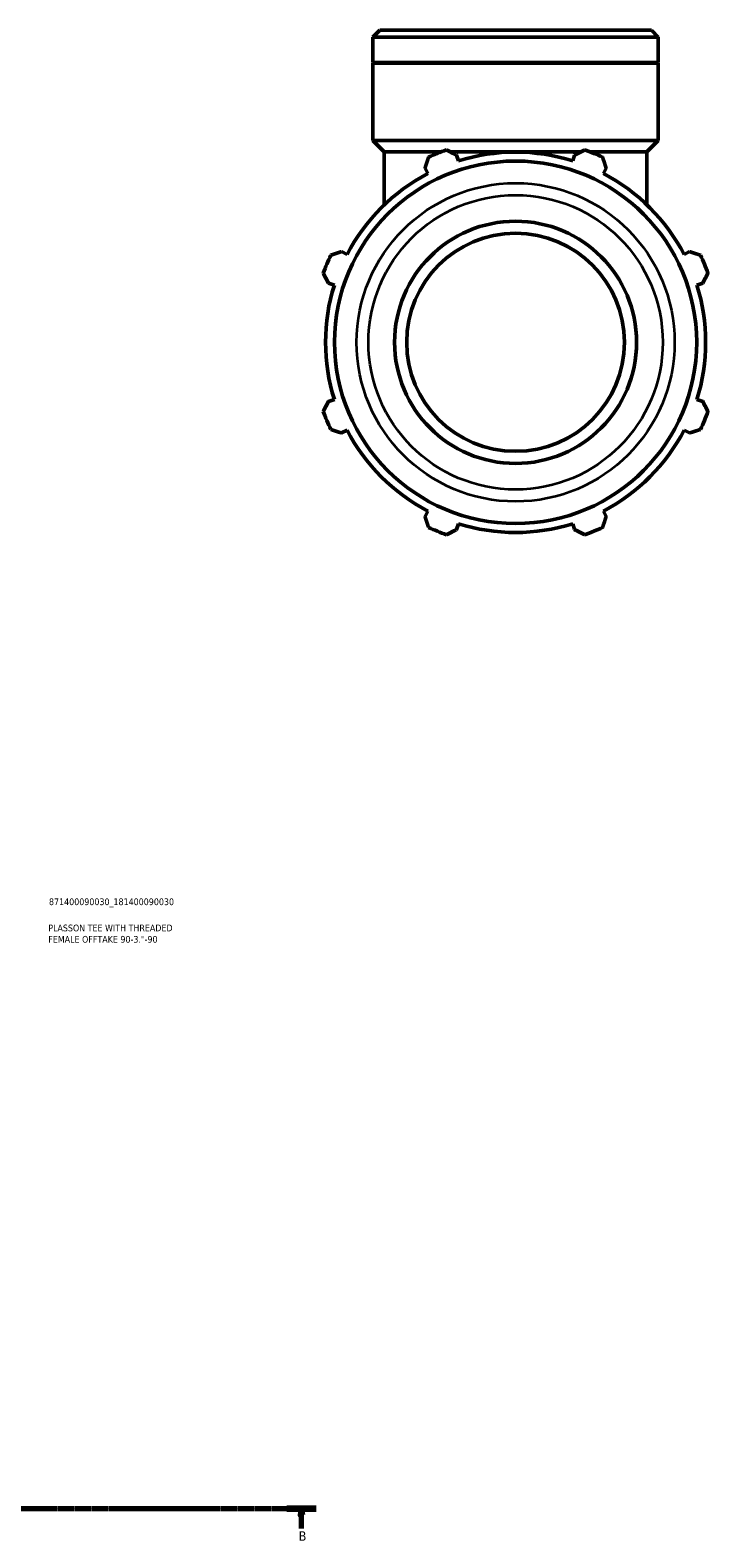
# Model space of a CAD drawing. Header units: millimetres. Extents: x 0 to 1354, y -203 to 1103.
# Tile 7 of 9: x 848 to 1100, y -142 to 418. Entities that reach past the tile are written whole.
import ezdxf

# ---------------------------------------------------------------- set-up
doc = ezdxf.new("R2010")
doc.units = ezdxf.units.MM
doc.linetypes.add('CHAIN', pattern=[0.7087, 0.4724, -0.0591, 0.1181, -0.0591])
for name, color, linetype, lineweight in [('Section Line (ISO)', 7, 'CHAIN', 70), ('Title (ISO)', 7, 'Continuous', 50), ('Visible (ISO)', 7, 'Continuous', 50), ('Visible Narrow (ISO)', 7, 'Continuous', 35)]:
    doc.layers.add(name, color=color, linetype=linetype, lineweight=lineweight)
doc.styles.add('Label Text (ISO)', font='tahoma.ttf')
doc.styles.add('Note Text (ISO)', font='tahoma.ttf')

# ---------------------------------------------------------------- blocks, each defined once
blk = doc.blocks.new('Title Blocks ISO')
at = {"layer": 'Title (ISO)', "color": 232, "true_color": 0xca0064, "style": 'Note Text (ISO)'}
for tag, p in [('PART_NUMBER_001', (34.1, 73.13)), ('DESCRIPTION_001', (33.84, 63.4)), ('DESCRIPTION_002', (33.84, 59.18))]:
    blk.add_attdef(tag, p, '', height=2.5, dxfattribs=at)
blk = doc.blocks.new('2dTransSection0')
at = {"layer": 'Section Line (ISO)', "linetype": 'CHAIN'}
blk.add_line((267.01, -131.08), (954.51, -131.08), dxfattribs=at)
at = {"layer": 'Section Line (ISO)', "linetype": 'Continuous', "lineweight": 140}
blk.add_line((943.61, -131.08), (954.51, -131.08), dxfattribs=at)
at = {"layer": 'Section Line (ISO)', "linetype": 'Continuous'}
for p, q in [((949.06, -131.08), (948.56, -133.58)), ((948.56, -133.58), (949.56, -133.58)), ((949.06, -133.58), (949.06, -131.08)), ((949.56, -133.58), (949.06, -131.08)), ((949.06, -138.48), (949.06, -133.58))]:
    blk.add_line(p, q, dxfattribs=at)
at = {"layer": 'Section Line (ISO)', "linetype": 'Continuous', "flags": 128}
blk.add_lwpolyline([(949.56, -133.58), (949.06, -131.08), (948.56, -133.58), (949.56, -133.58)], dxfattribs=at)
at = {"layer": 'Section Line (ISO)'}
blk.add_solid([(949.56, -133.58), (949.06, -131.08), (948.56, -133.58), (949.56, -133.58)], dxfattribs=at)
at = {"layer": 'Section Line (ISO)', "insert": (947.99, -143.08), "char_height": 3.5, "attachment_point": 7, "style": 'Label Text (ISO)'}
blk.add_mtext('B', dxfattribs=at)

msp = doc.modelspace()

# ---------------------------------------------------------------- linework, layer by layer
at = {"layer": 'Visible (ISO)'}
for p, q in [((978.11, 418.273), (975.563, 415.725)), ((975.563, 406.273), (975.563, 415.725)), ((1081.72, 415.725), (975.563, 415.725)), ((978.11, 418.273), (1079.172, 418.273)), ((1079.172, 418.273), (1081.72, 415.725)), ((1081.72, 406.273), (1081.72, 415.725)), ((1081.72, 406.273), (975.563, 406.273)), ((975.863, 405.973), (975.563, 406.273)), ((1081.72, 405.973), (975.563, 405.973)), ((975.563, 377.273), (975.563, 405.973)), ((1081.42, 405.973), (1081.72, 406.273)), ((1081.72, 377.273), (1081.72, 405.973)), ((1081.72, 377.273), (975.563, 377.273)), ((979.809, 373.027), (975.563, 377.273)), ((1077.474, 373.027), (1081.72, 377.273)), ((1000.894, 373.027), (979.809, 373.027)), ((979.809, 353.372), (979.809, 373.027)), ((1052.885, 373.027), (1004.397, 373.027)), ((1007.388, 369.682), (1006.702, 371.856)), ((1050.581, 371.856), (1049.895, 369.682)), ((1077.474, 373.027), (1056.389, 373.027)), ((1077.474, 353.372), (1077.474, 373.027)), ((994.952, 366.989), (996.005, 364.967)), ((1061.278, 364.967), (1062.331, 366.989)), ((965.947, 334.909), (963.925, 335.962)), ((1093.358, 335.962), (1091.335, 334.909)), ((959.058, 324.213), (961.233, 323.527)), ((1096.05, 323.527), (1098.225, 324.213)), ((961.233, 281.019), (959.058, 280.334)), ((1098.225, 280.334), (1096.05, 281.019)), ((963.925, 268.584), (965.947, 269.637)), ((1091.335, 269.637), (1093.358, 268.584)), ((996.005, 239.579), (994.952, 237.557)), ((1062.331, 237.557), (1061.278, 239.579)), ((1006.702, 232.69), (1007.388, 234.864)), ((1049.895, 234.864), (1050.581, 232.69))]:
    msp.add_line(p, q, dxfattribs=at)
for radius in [67.345, 45, 40.5]:
    msp.add_circle((1028.641, 302.273), radius, dxfattribs=at)
for radius, start, end in [(76, 109.79198, 115.20802), (70.68, 72.5, 107.5), (76, 64.79198, 70.20802), (70.68, 117.5, 152.5), (70.68, 27.5, 62.5), (76, 154.79198, 160.20802), (76, 19.79198, 25.20802), (70.68, 162.5, 197.5), (70.68, 342.5, 17.5), (76, 199.79198, 205.20802), (76, 334.79198, 340.20802), (70.68, 207.5, 242.5), (70.68, 297.5, 332.5), (76, 244.79198, 250.20802), (70.68, 252.5, 287.5), (76, 289.79198, 295.20802)]:
    msp.add_arc((1028.641, 302.273), radius, start, end, dxfattribs=at)
for points, weights in [([(994.952, 366.989), (995.599, 368.971), (996.273, 371.035)], [1.00171492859, 1.00126586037, 1]), ([(1002.907, 373.784), (1004.843, 372.8), (1006.702, 371.856)], [1, 1.00126586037, 1.00171492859]), ([(1050.581, 371.856), (1052.439, 372.8), (1054.375, 373.784)], [1.00171492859, 1.00126586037, 1]), ([(1061.01, 371.035), (1061.684, 368.971), (1062.331, 366.989)], [1, 1.00126586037, 1.00171492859]), ([(959.879, 334.642), (961.943, 335.316), (963.925, 335.962)], [1, 1.00126586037, 1.00171492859]), ([(1093.358, 335.962), (1095.339, 335.316), (1097.404, 334.642)], [1.00171492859, 1.00126586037, 1]), ([(959.058, 324.213), (958.114, 326.071), (957.131, 328.007)], [1.00171492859, 1.00126586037, 1]), ([(1100.152, 328.007), (1099.169, 326.071), (1098.225, 324.213)], [1, 1.00126586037, 1.00171492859]), ([(957.131, 276.539), (958.114, 278.475), (959.058, 280.334)], [1, 1.00126586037, 1.00171492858]), ([(1098.225, 280.334), (1099.169, 278.475), (1100.152, 276.539)], [1.00171492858, 1.00126586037, 1]), ([(963.925, 268.584), (961.943, 269.231), (959.879, 269.904)], [1.00171492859, 1.00126586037, 1]), ([(1097.404, 269.904), (1095.339, 269.231), (1093.358, 268.584)], [1, 1.00126586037, 1.00171492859]), ([(996.273, 233.511), (995.599, 235.575), (994.952, 237.557)], [1, 1.00126586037, 1.00171492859]), ([(1062.331, 237.557), (1061.684, 235.575), (1061.01, 233.511)], [1.00171492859, 1.00126586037, 1]), ([(1006.702, 232.69), (1004.843, 231.746), (1002.907, 230.762)], [1.00171492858, 1.00126586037, 1]), ([(1054.375, 230.762), (1052.439, 231.746), (1050.581, 232.69)], [1, 1.00126586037, 1.00171492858])]:
    msp.add_rational_spline(points, weights, degree=2, dxfattribs=at)
at = {"layer": 'Visible Narrow (ISO)'}
for radius in [59.156, 54.724]:
    msp.add_circle((1028.641, 302.273), radius, dxfattribs=at)

# ---------------------------------------------------------------- block references
msp.add_blockref('Title Blocks ISO', (821, 20)).add_auto_attribs({'PART_NUMBER_001': '871400090030_181400090030', 'DESCRIPTION_001': 'PLASSON TEE WITH THREADED', 'DESCRIPTION_002': 'FEMALE OFFTAKE 90-3."-90'})
at = {"layer": 'Section Line (ISO)'}
msp.add_blockref('2dTransSection0', (0, 0), dxfattribs=at)

doc.saveas('drawing.dxf')
